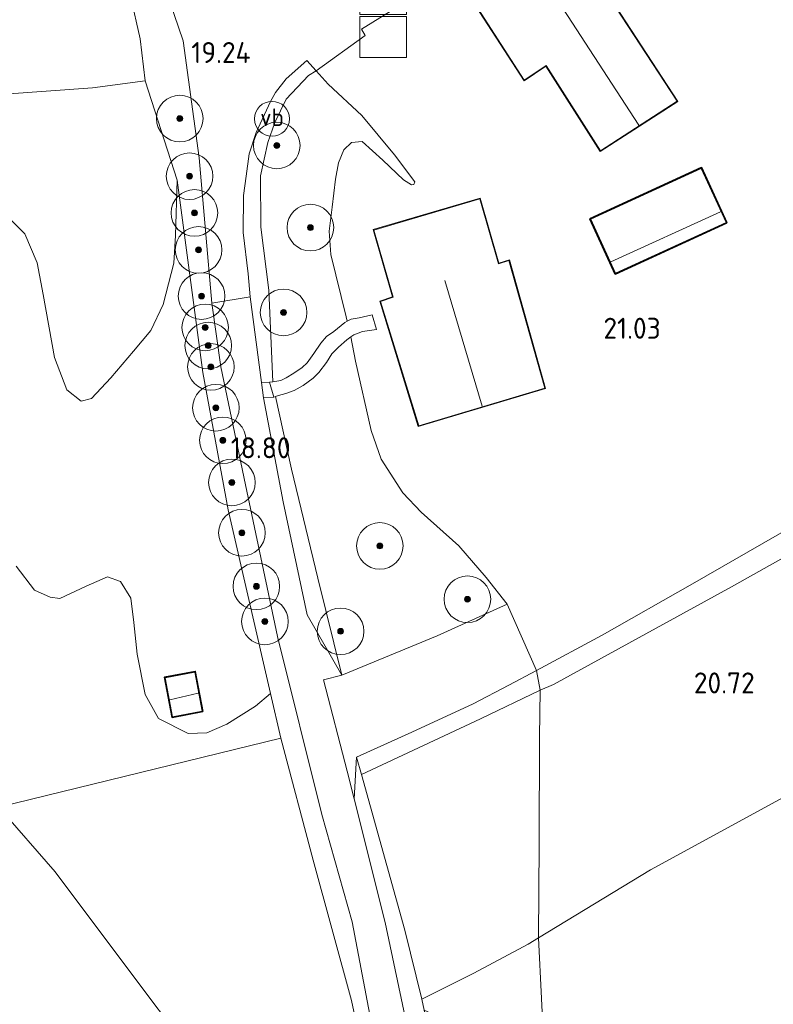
# Model space of a CAD drawing. Extents: x 196936 to 200438, y 361224 to 364196.
# Tile 160 of 256: x 199719 to 199784, y 361921 to 362006. Entities that reach past the tile are written whole.
import ezdxf
from ezdxf.enums import TextEntityAlignment as Align

# ---------------------------------------------------------------- set-up
doc = ezdxf.new("R2010")
doc.units = 0
for name, color, linetype, lineweight in [('B-ME-GR-BOOM-S', 90, 'Continuous', 25), ('B-ME-GR-BOUWLAND_AKKERBOUW-GV', 80, 'Continuous', 13), ('B-ME-GR-GRAS-GV', 60, 'Continuous', 13), ('B-ME-GR-HAAG-G', 90, 'GR-HAAG1', 13), ('B-ME-GW-TALUD_KRUIN-G', 90, 'Continuous', 18), ('B-ME-GW-TALUD_TEEN-G', 90, 'Continuous', 18), ('B-ME-IE-MEUBILAIR_WEGMEUBILAIR-S', 7, 'Continuous', 25), ('B-ME-IE-TERREINAFSCHEIDING_KUNSTMATIG_HEKWERK-G', 20, 'IE-TERREINAFSCHEIDING-KUNSTMATIG', 18), ('B-ME-KG-KADASTRAAL_DAKRAND-G', 170, 'Continuous', 18), ('B-ME-KG-KADASTRAAL_NOK-G', 10, 'Continuous', 18), ('B-ME-OG-BEBOUWING_SCHUUR-GV', 7, 'Continuous', 35), ('B-ME-OG-BEBOUWING_TRAP-GV', 7, 'Continuous', 18), ('B-ME-OG-BEBOUWING_WONINGBOUW-GV', 7, 'Continuous', 18), ('B-ME-OG-HOOGTEPUNT-S', 7, 'Continuous', 25), ('B-ME-OG-TERREIN_GROEN-GV', 7, 'Continuous', 18), ('B-ME-OG-TERREIN_GROEN_TUIN-GV', 7, 'Continuous', 18), ('B-ME-VH-VERHARDING_ASFALT-GV', 252, 'Continuous', 18), ('B-ME-VH-VERHARDING_HALFVERHARDING-GV', 252, 'Continuous', 18), ('B-ME-VH-VERHARDING_STRAATBAKSTEEN-GV', 252, 'Continuous', 18), ('B-ME-VH-VERHARDING_TEGEL-GV', 252, 'Continuous', 18), ('B-ME-VW-VERKEERSTEKEN_DRAAGCONSTRUCTIE-S', 7, 'Continuous', 25)]:
    doc.layers.add(name, color=color, linetype=linetype, lineweight=lineweight)
doc.styles.add('NLCS-ISO', font='NLCS-ISO.ttf')
doc.styles.add('NLCS-ISO-ANNOTATIVE-T18', font='NLCS-ISO.ttf', dxfattribs={"height": 1.8})
doc.linetypes.add('GR-HAAG1', pattern='A,6,[176,NLCS.SHX,S=0.125,R=0,X=0,Y=0],-2', length=8)
doc.linetypes.add('IE-TERREINAFSCHEIDING-KUNSTMATIG', pattern='A,4,[82,NLCS.SHX,S=0.75,R=90,X=0,Y=0],4,-2', length=10)

# ---------------------------------------------------------------- blocks, each defined once
blk = doc.blocks.new('SAL-HOOGTELABEL-SO')
at = {"color": 0, "linetype": 'ByBlock', "lineweight": -2, "style": 'NLCS-ISO-ANNOTATIVE-T18'}
blk.add_attdef('HOOGTE', text='', height=1.8, dxfattribs=at).set_placement((2.788, 0), align=Align.RIGHT)
blk = doc.blocks.new('SGR-BOOM_01-SO')
at = {"linetype": 'ByBlock', "lineweight": 18}
h = blk.add_hatch(color=0, dxfattribs=at)
h.dxf.hatch_style = 1
edge = h.paths.add_edge_path()
edge.add_arc((0, 0), 0.25, 0, 360)
at = {"color": 0, "linetype": 'ByBlock', "lineweight": 18}
for radius in [2, 0.25]:
    blk.add_circle((0, 0), radius, dxfattribs=at)
blk = doc.blocks.new('SKL-DATA_KAST-SO')
at = {"color": 0, "linetype": 'ByBlock', "lineweight": 18}
for points in [[(-2, 2), (2, 2), (2, 1.68), (-2, 1.68)], [(-2, 1.52), (2, 1.52), (2, -2), (-2, -2)]]:
    blk.add_lwpolyline(points, close=True, dxfattribs=at)
blk = doc.blocks.new('SIE-WEG_PAAL_VERKEERSBORD-SO')
at = {"color": 0, "linetype": 'ByBlock', "lineweight": 18}
blk.add_circle((0, 0), 1.5, dxfattribs=at)
at = {"color": 0, "linetype": 'ByBlock', "lineweight": 18, "style": 'NLCS-ISO'}
blk.add_text('vb', height=1.5, dxfattribs=at).set_placement((0, 0.132), align=Align.MIDDLE_CENTER)

msp = doc.modelspace()

# ---------------------------------------------------------------- linework, layer by layer
at = {"layer": 'B-ME-GR-BOUWLAND_AKKERBOUW-GV'}
for points in [[(199962.033, 361913.329, 20.983), (199934.818, 361827.913, 21.016), (199763.35, 361871.347, 19.087), (199763.802, 361880.138, 19.338), (199763.867, 361894.118, 19.642), (199764.17, 361905.41, 19.714), (199764.163, 361916.661, 19.896), (199763.624, 361927.089, 19.931), (199773.263, 361932.927, 20.521), (199800.146, 361947.577, 20.741), (199826.413, 361961.806, 20.886), (199848.089, 361973.486, 21.207), (199874.047, 361987.599, 21.647), (199899.706, 362001.641, 21.789), (199898.939, 362010.568, 21.864), (199914.084, 361987.233, 21.758), (199928.033, 361965.744, 21.699), (199943.317, 361942.248, 21.465)], [(199763.802, 361880.138, 19.338), (199763.35, 361871.347, 19.087), (199759.924, 361872.215, 18.663), (199759.816, 361884.721, 18.987), (199759.406, 361898.825, 19.026), (199758.968, 361913.961, 19.113), (199758.229, 361916.721, 18.979), (199757.445, 361918.332, 18.861), (199756.306, 361919.758, 18.774), (199753.832, 361920.89, 18.557), (199753.606, 361921.821, 18.563), (199758.074, 361924.059, 19.271), (199762.744, 361926.542, 19.853), (199763.624, 361927.089, 19.931), (199764.163, 361916.661, 19.896), (199764.17, 361905.41, 19.714), (199763.867, 361894.118, 19.642)]]:
    msp.add_polyline3d(points, close=True, dxfattribs=at)
at = {"layer": 'B-ME-GR-GRAS-GV'}
for points in [[(199773.263, 361932.927, 20.521), (199763.624, 361927.089, 19.931), (199763.694, 361935.124, 19.952), (199763.728, 361944.296, 20.199), (199763.771, 361948.349, 20.361), (199764.938, 361948.835, 20.532), (199780.201, 361957.216, 20.935), (199795.671, 361965.878, 21.017), (199812.786, 361975.143, 21.069), (199831.383, 361985.52, 21.163), (199862.607, 362002.448, 21.681), (199859.37, 362007.717, 21.722), (199881.713, 362017.22, 21.908), (199887.202, 362012.13, 21.759), (199899.706, 362001.641, 21.789), (199874.047, 361987.599, 21.647), (199848.089, 361973.486, 21.207), (199826.413, 361961.806, 20.886), (199800.146, 361947.577, 20.741)], [(199740.542, 361974.759, 19.174), (199739.86, 361974.732, 18.974), (199738.889, 361982.079, 19.006), (199738.711, 361984.078, 19.067), (199738.284, 361987.616, 19.106), (199738.318, 361990.789, 19.118), (199738.542, 361992.44, 19.159), (199738.8, 361994.372, 19.197), (199739.387, 361996.195, 19.208), (199740.62, 361998.864, 19.203), (199741.056, 361999.629, 19.208), (199741.971, 362000.798, 19.289), (199743.753, 362002.374, 19.302), (199744.555, 362001.474, 19.451), (199743.888, 362001.086, 19.669), (199741.977, 361999.042, 19.702), (199740.983, 361997.048, 19.726), (199740.395, 361995.336, 19.813), (199739.762, 361992.465, 19.906), (199739.795, 361988.08, 19.93), (199740.495, 361982.671, 19.624), (199740.832, 361974.803, 19.271)], [(199744.689, 361957.957, 18.87), (199746.745, 361949.628, 18.519), (199743.786, 361954.813, 18.433), (199741.705, 361964.496, 18.667), (199740.032, 361973.434, 18.843), (199740.901, 361973.488, 19.159), (199741.042, 361973.532, 19.237), (199742.421, 361967.316, 18.992)], [(199731.516, 361949.446, 17.838), (199732.175, 361945.996, 17.823), (199734.827, 361946.503, 18.039), (199734.168, 361949.953, 18.162)], [(199758.074, 361924.059, 19.271), (199753.606, 361921.821, 18.563), (199752.171, 361927.734, 18.538), (199748.428, 361941.11, 18.449), (199758.653, 361945.882, 20.01), (199763.771, 361948.349, 20.361), (199763.728, 361944.296, 20.199), (199763.694, 361935.124, 19.952), (199763.624, 361927.089, 19.931), (199762.744, 361926.542, 19.853)], [(199757.849, 361888.604, 18.669), (199757.924, 361872.722, 18.526), (199756.516, 361873.078, 17.941), (199756.103, 361886.456, 17.942), (199754.518, 361909.314, 17.829), (199750.478, 361928.401, 17.899), (199747.811, 361939.018, 18.081), (199748.016, 361942.583, 18.477), (199748.428, 361941.11, 18.449), (199752.171, 361927.734, 18.538), (199753.606, 361921.821, 18.563), (199753.832, 361920.89, 18.557), (199754.736, 361917.167, 18.531), (199756.095, 361909.092, 18.587), (199757.229, 361899.846, 18.576)]]:
    msp.add_polyline3d(points, close=True, dxfattribs=at)
for points in [[(199731.209, 362009.689, 18.909), (199733.122, 362004.067, 18.998), (199734.512, 361994.013, 19.017), (199735.576, 361981.54, 19.006), (199736.369, 361976.076, 18.839), (199738.472, 361965.945, 18.567), (199741.22, 361952.936, 18.321), (199745.036, 361937.656, 18.086), (199747.644, 361928.447, 17.899), (199751.424, 361908.575, 17.829)], [(199728.612, 362007.927, 19.352), (199729.443, 362004.237, 19.264), (199729.849, 362000.624, 19.144), (199725.352, 362000.033, 18.007), (199718.181, 361999.514, 17.118), (199713.557, 361999.255, 16.625), (199714.569, 362000.699, 16.484), (199715.823, 362002.851, 16.536), (199716.949, 362005.457, 16.67), (199717.398, 362007.985, 16.756)], [(199749.25, 361913.969, 17.884), (199747.573, 361921.696, 17.929), (199744.274, 361933.751, 18.075), (199741.5, 361944.226, 18.291), (199740.622, 361948.04, 18.115), (199736.994, 361963.804, 18.515), (199734.81, 361975.599, 18.776), (199732.597, 361992.103, 18.933), (199729.849, 362000.624, 19.144), (199729.443, 362004.237, 19.264), (199728.612, 362007.927, 19.352)], [(199718.104, 361988.917, 16.91), (199719.524, 361987.484, 17.188), (199720.575, 361984.995, 17.334), (199721.089, 361982.304, 17.353), (199722.07, 361976.894, 17.398), (199723.136, 361974.116, 17.47), (199724.375, 361973.133, 17.525), (199725.248, 361973.378, 17.632), (199726.926, 361975.149, 17.771), (199728.847, 361977.434, 17.991), (199730.361, 361979.202, 18.175), (199731.415, 361981.445, 18.298), (199732.323, 361984.986, 18.347), (199732.469, 361987.359, 18.457), (199732.597, 361992.103, 18.933), (199734.81, 361975.599, 18.776), (199736.994, 361963.804, 18.515), (199740.622, 361948.04, 18.115), (199739.327, 361946.977, 18.055), (199736.884, 361945.426, 17.896), (199735.161, 361944.686, 17.812), (199733.553, 361944.612, 17.773), (199730.998, 361945.902, 17.731), (199729.848, 361947.966, 17.712), (199729.186, 361951.425, 17.692), (199728.883, 361954.147, 17.653), (199728.638, 361956.245, 17.64), (199727.749, 361957.676, 17.572), (199726.615, 361958.063, 17.498), (199724.796, 361957.264, 17.349), (199722.548, 361956.197, 17.116), (199721.718, 361956.31, 16.98), (199720.349, 361956.915, 16.844), (199718.794, 361958.991, 16.727)]]:
    msp.add_polyline3d(points, dxfattribs=at)
at = {"layer": 'B-ME-GR-HAAG-G'}
for points in [[(199740.832, 361974.803, 19.271), (199740.495, 361982.671, 19.624), (199739.795, 361988.08, 19.93), (199739.762, 361992.465, 19.906), (199740.395, 361995.336, 19.813), (199740.983, 361997.048, 19.726), (199741.977, 361999.042, 19.702), (199743.888, 362001.086, 19.669)], [(199742.421, 361967.316, 18.992), (199741.042, 361973.532, 19.237)], [(199746.745, 361949.628, 18.519), (199744.689, 361957.957, 18.87), (199742.421, 361967.316, 18.992)], [(199760.956, 361955.707, 20.259), (199754.928, 361953.001, 19.439), (199746.745, 361949.628, 18.519)]]:
    msp.add_polyline3d(points, dxfattribs=at)
at = {"layer": 'B-ME-GW-TALUD_KRUIN-G'}
for points in [[(199745.813, 361985.732, 20.792), (199745.671, 361987.732, 20.844), (199745.915, 361989.781, 20.859), (199746.198, 361992.197, 20.892), (199746.475, 361993.584, 20.9), (199746.922, 361994.697, 20.881), (199747.587, 361995.338, 20.889), (199748.493, 361995.407, 20.907), (199750.276, 361993.82, 20.952), (199752.039, 361992.145, 20.959), (199752.731, 361991.702, 20.937), (199752.929, 361991.728, 20.91), (199753.026, 361991.961, 20.885)], [(199747.215, 361980.002, 20.795), (199747.128, 361980.368, 20.786), (199745.813, 361985.732, 20.792)], [(199747.936, 361976.557, 20.693), (199747.522, 361978.646, 20.708)], [(199760.956, 361955.707, 20.259), (199759.155, 361958.014, 20.295), (199756.804, 361960.714, 20.394), (199753.558, 361963.622, 20.463), (199751.981, 361965.273, 20.466), (199750.127, 361968.159, 20.451), (199749.268, 361970.624, 20.511), (199747.936, 361976.557, 20.693)], [(199763.35, 361871.347, 19.087), (199763.802, 361880.138, 19.338), (199763.867, 361894.118, 19.642), (199764.17, 361905.41, 19.714), (199764.163, 361916.661, 19.896), (199763.624, 361927.089, 19.931), (199763.694, 361935.124, 19.952), (199763.728, 361944.296, 20.199), (199763.771, 361948.349, 20.361), (199763.464, 361950.038, 20.259)], [(199750.307, 361906.01, 17.914), (199749.25, 361913.969, 17.884), (199747.573, 361921.696, 17.929), (199744.274, 361933.751, 18.075), (199741.5, 361944.226, 18.291)]]:
    msp.add_polyline3d(points, dxfattribs=at)
at = {"layer": 'B-ME-GW-TALUD_TEEN-G'}
for points in [[(199743.753, 362002.374, 19.302), (199741.971, 362000.798, 19.289), (199741.056, 361999.629, 19.208), (199740.62, 361998.864, 19.203), (199739.387, 361996.195, 19.208), (199738.8, 361994.372, 19.197), (199738.542, 361992.44, 19.159), (199738.318, 361990.789, 19.118), (199738.284, 361987.616, 19.106), (199738.711, 361984.078, 19.067), (199738.889, 361982.079, 19.006), (199739.86, 361974.732, 18.974), (199740.032, 361973.434, 18.843), (199741.705, 361964.496, 18.667), (199743.786, 361954.813, 18.433)], [(199743.753, 362002.374, 19.302), (199744.555, 362001.474, 19.451)], [(199753.026, 361991.961, 20.885), (199751.275, 361994.289, 20.666), (199748.457, 361997.663, 20.157), (199745.573, 362000.349, 19.588), (199744.555, 362001.474, 19.451)], [(199745.084, 361898.741, 17.001), (199735.963, 361914.459, 16.878), (199730.701, 361921.33, 16.852), (199722.125, 361932.736, 16.818), (199717.262, 361938.291, 16.497), (199716.1, 361940.161, 16.411), (199714.38, 361945.688, 16.18), (199713.255, 361950.136, 16.042), (199712.496, 361956.755, 15.982), (199711.205, 361960.489, 15.87), (199709.294, 361964.791, 15.785), (199708.062, 361967.57, 15.826), (199707.61, 361969.463, 15.729)], [(199743.786, 361954.813, 18.433), (199746.745, 361949.628, 18.519)], [(199748.016, 361942.583, 18.477), (199747.811, 361939.018, 18.081), (199750.478, 361928.401, 17.899)], [(199750.478, 361928.401, 17.899), (199754.518, 361909.314, 17.829), (199756.103, 361886.456, 17.942), (199756.516, 361873.078, 17.941)]]:
    msp.add_polyline3d(points, dxfattribs=at)
at = {"layer": 'B-ME-IE-TERREINAFSCHEIDING_KUNSTMATIG_HEKWERK-G'}
for points in [[(199729.849, 362000.624, 19.144), (199729.443, 362004.237, 19.264), (199728.612, 362007.927, 19.352), (199726.817, 362013.688, 19.168), (199725.467, 362018.391, 19.07), (199723.632, 362024.384, 18.947)], [(199898.939, 362010.568, 21.864), (199899.706, 362001.641, 21.789), (199874.047, 361987.599, 21.647), (199848.089, 361973.486, 21.207), (199826.413, 361961.806, 20.886), (199800.146, 361947.577, 20.741), (199773.263, 361932.927, 20.521), (199763.624, 361927.089, 19.931)], [(199859.37, 362007.717, 21.722), (199862.607, 362002.448, 21.681), (199831.383, 361985.52, 21.163), (199812.786, 361975.143, 21.069), (199795.671, 361965.878, 21.017), (199780.201, 361957.216, 20.935), (199764.938, 361948.835, 20.532), (199763.771, 361948.349, 20.361)], [(199741.5, 361944.226, 18.291), (199740.622, 361948.04, 18.115), (199736.994, 361963.804, 18.515), (199734.81, 361975.599, 18.776), (199732.597, 361992.103, 18.933), (199729.849, 362000.624, 19.144)], [(199796.064, 361968.515, 21.072), (199787.775, 361963.734, 21.111), (199776.86, 361957.473, 20.874), (199769.105, 361953.059, 20.541), (199763.464, 361950.038, 20.259), (199761.087, 361948.765, 20.277), (199758.032, 361947.178, 20.064), (199752.772, 361944.745, 19.404), (199748.016, 361942.583, 18.477)], [(199763.464, 361950.038, 20.259), (199760.956, 361955.707, 20.259)], [(199763.771, 361948.349, 20.361), (199758.653, 361945.882, 20.01), (199748.428, 361941.11, 18.449)], [(199741.5, 361944.226, 18.291), (199717.262, 361938.291, 16.497), (199716.276, 361938.177, 16.42), (199706.556, 361936.323, 15.594)], [(199753.606, 361921.821, 18.563), (199752.171, 361927.734, 18.538), (199748.428, 361941.11, 18.449), (199748.016, 361942.583, 18.477)], [(199763.624, 361927.089, 19.931), (199762.744, 361926.542, 19.853), (199758.074, 361924.059, 19.271), (199753.606, 361921.821, 18.563)], [(199753.832, 361920.89, 18.557), (199753.606, 361921.821, 18.563)]]:
    msp.add_polyline3d(points, dxfattribs=at)
at = {"layer": 'B-ME-KG-KADASTRAAL_DAKRAND-G'}
for points in [[(199768.96, 361994.618, 24.243), (199764.295, 362001.944, 24.243), (199764.253, 362001.916, 23.667), (199762.415, 362000.687, 23.667), (199757.309, 362008.622, 23.667), (199759.117, 362009.821, 23.667), (199759.159, 362009.849, 24.165), (199758.979, 362010.152, 24.321), (199765.496, 362014.236, 24.243), (199775.541, 361998.873, 24.243)], [(199770.253, 361984.108, 23.342), (199768.12, 361988.75, 23.342), (199777.617, 361993.113, 23.342), (199779.75, 361988.47, 23.342)], [(199760.204, 361984.917, 24.207), (199761.1, 361985.205, 24.045), (199764.188, 361974.25, 24.072), (199753.351, 361971.027, 24.057), (199750.065, 361981.701, 24.057), (199751.154, 361982.058, 24.234), (199749.498, 361987.825, 24.219), (199758.604, 361990.494, 24.237)], [(199732.215, 361946.055, 19.719), (199731.574, 361949.406, 19.964), (199734.128, 361949.894, 19.968), (199734.769, 361946.543, 19.715)]]:
    msp.add_polyline3d(points, close=True, dxfattribs=at)
at = {"layer": 'B-ME-KG-KADASTRAAL_NOK-G'}
for points in [[(199762.286, 362012.165, 28.678), (199772.262, 361996.812, 28.656)], [(199779.272, 361989.391, 24.367), (199769.852, 361985.099, 24.37)], [(199755.598, 361983.48, 28.389), (199758.809, 361972.702, 28.392)], [(199734.423, 361948.086, 19.897), (199731.986, 361947.517, 19.897)]]:
    msp.add_polyline3d(points, dxfattribs=at)
at = {"layer": 'B-ME-OG-BEBOUWING_SCHUUR-GV'}
for points in [[(199779.816, 361988.446, 21.045), (199770.228, 361984.042, 21.045), (199768.054, 361988.775, 21.045), (199777.642, 361993.179, 21.045)], [(199734.827, 361946.503, 18.039), (199732.175, 361945.996, 17.823), (199731.516, 361949.446, 17.838), (199734.168, 361949.953, 18.162)]]:
    msp.add_polyline3d(points, close=True, dxfattribs=at)
at = {"layer": 'B-ME-OG-BEBOUWING_TRAP-GV'}
msp.add_polyline3d([(199741.042, 361973.532, 19.237), (199740.901, 361973.488, 19.159), (199740.542, 361974.759, 19.174), (199740.832, 361974.803, 19.271), (199741.513, 361974.907, 19.469), (199741.974, 361975.143, 19.652), (199742.632, 361975.552, 19.751), (199743.333, 361976.013, 19.833), (199743.776, 361976.44, 20.066), (199744.332, 361977.216, 20.339), (199744.945, 361978.104, 20.515), (199745.423, 361978.679, 20.614), (199746.058, 361979.124, 20.758), (199747.02, 361979.899, 20.787), (199747.215, 361980.002, 20.795), (199747.554, 361980.181, 20.867), (199748.238, 361980.302, 20.911), (199749.356, 361980.541, 20.926), (199749.722, 361979.3, 20.879), (199748.522, 361979.111, 20.879), (199747.767, 361978.819, 20.8), (199747.522, 361978.646, 20.708), (199747.169, 361978.397, 20.713), (199746.463, 361977.781, 20.639), (199745.889, 361977.196, 20.51), (199745.436, 361976.459, 20.321), (199744.763, 361975.585, 20.093), (199744.277, 361975.105, 19.91), (199743.416, 361974.494, 19.803), (199742.655, 361974.047, 19.66), (199741.944, 361973.807, 19.508), (199741.305, 361973.613, 19.345)], close=True, dxfattribs=at)
at = {"layer": 'B-ME-OG-BEBOUWING_WONINGBOUW-GV'}
for points in [[(199767.148, 362011.808, 20.341), (199775.61, 361998.858, 21.095), (199768.945, 361994.549, 21.039), (199764.28, 362001.874, 20.79), (199762.4, 362000.617, 20.79), (199757.24, 362008.636, 20.79), (199759.092, 362009.864, 20.79), (199758.911, 362010.168, 20.79), (199765.511, 362014.304, 20.34), (199766.983, 362012.06, 20.34)], [(199758.638, 361990.556, 21.069), (199760.238, 361984.98, 21.069), (199761.134, 361985.268, 21.069), (199764.249, 361974.216, 21.069), (199753.318, 361970.965, 21.069), (199750.003, 361981.733, 21.069), (199751.093, 361982.09, 21.069), (199749.436, 361987.859, 21.069)]]:
    msp.add_polyline3d(points, close=True, dxfattribs=at)
at = {"layer": 'B-ME-OG-TERREIN_GROEN-GV'}
for points in [[(199764.938, 361948.835, 20.532), (199763.771, 361948.349, 20.361), (199763.464, 361950.038, 20.259), (199769.105, 361953.059, 20.541), (199776.86, 361957.473, 20.874), (199787.775, 361963.734, 21.111), (199796.064, 361968.515, 21.072), (199808.061, 361975.446, 21.11), (199828.291, 361986.571, 21.054), (199858.861, 362004.732, 21.726), (199857.494, 362006.932, 21.726), (199859.37, 362007.717, 21.722), (199862.607, 362002.448, 21.681), (199831.383, 361985.52, 21.163), (199812.786, 361975.143, 21.069), (199795.671, 361965.878, 21.017), (199780.201, 361957.216, 20.935)], [(199725.248, 361973.378, 17.632), (199724.375, 361973.133, 17.525), (199723.136, 361974.116, 17.47), (199722.07, 361976.894, 17.398), (199721.089, 361982.304, 17.353), (199720.575, 361984.995, 17.334), (199719.524, 361987.484, 17.188), (199718.104, 361988.917, 16.91), (199715.295, 361991.041, 16.699), (199711.538, 361996.375, 16.278), (199713.557, 361999.255, 16.625), (199718.181, 361999.514, 17.118), (199725.352, 362000.033, 18.007), (199729.849, 362000.624, 19.144), (199732.597, 361992.103, 18.933), (199732.469, 361987.359, 18.457), (199732.323, 361984.986, 18.347), (199731.415, 361981.445, 18.298), (199730.361, 361979.202, 18.175), (199728.847, 361977.434, 17.991), (199726.926, 361975.149, 17.771)], [(199758.653, 361945.882, 20.01), (199748.428, 361941.11, 18.449), (199748.016, 361942.583, 18.477), (199752.772, 361944.745, 19.404), (199758.032, 361947.178, 20.064), (199761.087, 361948.765, 20.277), (199763.464, 361950.038, 20.259), (199763.771, 361948.349, 20.361)], [(199751.75, 361887.326, 17.967), (199748.06, 361886.714, 17.389), (199747.899, 361889.244, 17.225), (199747.258, 361892.544, 17.165), (199746.35, 361895.906, 17.053), (199745.084, 361898.741, 17.001), (199735.963, 361914.459, 16.878), (199730.701, 361921.33, 16.852), (199722.125, 361932.736, 16.818), (199717.262, 361938.291, 16.497), (199741.5, 361944.226, 18.291), (199744.274, 361933.751, 18.075), (199747.573, 361921.696, 17.929), (199749.25, 361913.969, 17.884), (199750.307, 361906.01, 17.914), (199751.633, 361890.171, 17.753)]]:
    msp.add_polyline3d(points, close=True, dxfattribs=at)
for points in [[(199718.794, 361958.991, 16.727), (199720.349, 361956.915, 16.844), (199721.718, 361956.31, 16.98), (199722.548, 361956.197, 17.116), (199724.796, 361957.264, 17.349), (199726.615, 361958.063, 17.498), (199727.749, 361957.676, 17.572), (199728.638, 361956.245, 17.64), (199728.883, 361954.147, 17.653), (199729.186, 361951.425, 17.692), (199729.848, 361947.966, 17.712), (199730.998, 361945.902, 17.731), (199733.553, 361944.612, 17.773), (199735.161, 361944.686, 17.812), (199736.884, 361945.426, 17.896), (199739.327, 361946.977, 18.055), (199740.622, 361948.04, 18.115), (199741.5, 361944.226, 18.291), (199717.262, 361938.291, 16.497)], [(199716.983, 361918.254, 15.665), (199716.615, 361921.913, 15.658), (199716.503, 361926.877, 15.911), (199716.508, 361928.709, 16.075), (199715.537, 361930.394, 16.072), (199713.574, 361931.651, 15.971), (199710.27, 361933.41, 15.822), (199706.841, 361936.044, 15.669), (199706.556, 361936.323, 15.594), (199716.276, 361938.177, 16.42), (199717.262, 361938.291, 16.497), (199722.125, 361932.736, 16.818), (199730.701, 361921.33, 16.852)]]:
    msp.add_polyline3d(points, dxfattribs=at)
at = {"layer": 'B-ME-OG-TERREIN_GROEN_TUIN-GV'}
for points in [[(199787.775, 361963.734, 21.111), (199776.86, 361957.473, 20.874), (199769.105, 361953.059, 20.541), (199763.464, 361950.038, 20.259), (199760.956, 361955.707, 20.259), (199759.155, 361958.014, 20.295), (199756.804, 361960.714, 20.394), (199753.558, 361963.622, 20.463), (199751.981, 361965.273, 20.466), (199750.127, 361968.159, 20.451), (199749.268, 361970.624, 20.511), (199747.936, 361976.557, 20.693), (199747.522, 361978.646, 20.708), (199747.767, 361978.819, 20.8), (199748.522, 361979.111, 20.879), (199749.722, 361979.3, 20.879), (199749.356, 361980.541, 20.926), (199748.238, 361980.302, 20.911), (199747.554, 361980.181, 20.867), (199747.215, 361980.002, 20.795), (199747.128, 361980.368, 20.786), (199745.813, 361985.732, 20.792), (199745.671, 361987.732, 20.844), (199745.915, 361989.781, 20.859), (199746.198, 361992.197, 20.892), (199746.475, 361993.584, 20.9), (199746.922, 361994.697, 20.881), (199747.587, 361995.338, 20.889), (199748.493, 361995.407, 20.907), (199750.276, 361993.82, 20.952), (199752.039, 361992.145, 20.959), (199752.731, 361991.702, 20.937), (199752.929, 361991.728, 20.91), (199753.026, 361991.961, 20.885), (199751.275, 361994.289, 20.666), (199748.457, 361997.663, 20.157), (199745.573, 362000.349, 19.588), (199744.555, 362001.474, 19.451), (199748.751, 362004.507, 19.623), (199748.432, 362005.069, 19.6), (199760.794, 362012.722, 20.219)], [(199757.24, 362008.636, 20.79), (199762.4, 362000.617, 20.79), (199764.28, 362001.874, 20.79), (199768.945, 361994.549, 21.039), (199775.61, 361998.858, 21.095), (199767.148, 362011.808, 20.341)]]:
    msp.add_polyline3d(points, dxfattribs=at)
for points in [[(199748.457, 361997.663, 20.157), (199751.275, 361994.289, 20.666), (199753.026, 361991.961, 20.885), (199752.929, 361991.728, 20.91), (199752.731, 361991.702, 20.937), (199752.039, 361992.145, 20.959), (199750.276, 361993.82, 20.952), (199748.493, 361995.407, 20.907), (199747.587, 361995.338, 20.889), (199746.922, 361994.697, 20.881), (199746.475, 361993.584, 20.9), (199746.198, 361992.197, 20.892), (199745.915, 361989.781, 20.859), (199745.671, 361987.732, 20.844), (199745.813, 361985.732, 20.792), (199747.128, 361980.368, 20.786), (199747.215, 361980.002, 20.795), (199747.02, 361979.899, 20.787), (199746.058, 361979.124, 20.758), (199745.423, 361978.679, 20.614), (199744.945, 361978.104, 20.515), (199744.332, 361977.216, 20.339), (199743.776, 361976.44, 20.066), (199743.333, 361976.013, 19.833), (199742.632, 361975.552, 19.751), (199741.974, 361975.143, 19.652), (199741.513, 361974.907, 19.469), (199740.832, 361974.803, 19.271), (199740.495, 361982.671, 19.624), (199739.795, 361988.08, 19.93), (199739.762, 361992.465, 19.906), (199740.395, 361995.336, 19.813), (199740.983, 361997.048, 19.726), (199741.977, 361999.042, 19.702), (199743.888, 362001.086, 19.669), (199744.555, 362001.474, 19.451), (199745.573, 362000.349, 19.588)], [(199777.642, 361993.179, 21.045), (199768.054, 361988.775, 21.045), (199770.228, 361984.042, 21.045), (199779.816, 361988.446, 21.045)], [(199764.249, 361974.216, 21.069), (199761.134, 361985.268, 21.069), (199760.238, 361984.98, 21.069), (199758.638, 361990.556, 21.069), (199749.436, 361987.859, 21.069), (199751.093, 361982.09, 21.069), (199750.003, 361981.733, 21.069), (199753.318, 361970.965, 21.069)], [(199754.928, 361953.001, 19.439), (199746.745, 361949.628, 18.519), (199744.689, 361957.957, 18.87), (199742.421, 361967.316, 18.992), (199741.042, 361973.532, 19.237), (199741.305, 361973.613, 19.345), (199741.944, 361973.807, 19.508), (199742.655, 361974.047, 19.66), (199743.416, 361974.494, 19.803), (199744.277, 361975.105, 19.91), (199744.763, 361975.585, 20.093), (199745.436, 361976.459, 20.321), (199745.889, 361977.196, 20.51), (199746.463, 361977.781, 20.639), (199747.169, 361978.397, 20.713), (199747.522, 361978.646, 20.708), (199747.936, 361976.557, 20.693), (199749.268, 361970.624, 20.511), (199750.127, 361968.159, 20.451), (199751.981, 361965.273, 20.466), (199753.558, 361963.622, 20.463), (199756.804, 361960.714, 20.394), (199759.155, 361958.014, 20.295), (199760.956, 361955.707, 20.259)]]:
    msp.add_polyline3d(points, close=True, dxfattribs=at)
at = {"layer": 'B-ME-VH-VERHARDING_ASFALT-GV'}
msp.add_polyline3d([(199760.794, 362012.722, 20.219), (199748.432, 362005.069, 19.6), (199748.751, 362004.507, 19.623), (199744.555, 362001.474, 19.451), (199743.753, 362002.374, 19.302), (199741.971, 362000.798, 19.289), (199741.056, 361999.629, 19.208), (199740.62, 361998.864, 19.203), (199739.387, 361996.195, 19.208), (199738.8, 361994.372, 19.197), (199738.542, 361992.44, 19.159), (199738.318, 361990.789, 19.118), (199738.284, 361987.616, 19.106), (199738.711, 361984.078, 19.067), (199738.889, 361982.079, 19.006), (199735.576, 361981.54, 19.006), (199734.512, 361994.013, 19.017), (199733.122, 362004.067, 18.998), (199731.209, 362009.689, 18.909)], dxfattribs=at)
at = {"layer": 'B-ME-VH-VERHARDING_HALFVERHARDING-GV'}
msp.add_polyline3d([(199756.103, 361886.456, 17.942), (199756.516, 361873.078, 17.941), (199753.552, 361873.829, 17.893), (199753.229, 361886.166, 17.945), (199752.697, 361896.9, 17.829), (199751.424, 361908.575, 17.829), (199747.644, 361928.447, 17.899), (199745.036, 361937.656, 18.086), (199741.22, 361952.936, 18.321), (199738.472, 361965.945, 18.567), (199736.369, 361976.076, 18.839), (199735.576, 361981.54, 19.006), (199738.889, 361982.079, 19.006), (199739.86, 361974.732, 18.974), (199740.032, 361973.434, 18.843), (199741.705, 361964.496, 18.667), (199743.786, 361954.813, 18.433), (199746.745, 361949.628, 18.519), (199745.179, 361949.218, 18.28), (199747.205, 361941.373, 18.115), (199747.811, 361939.018, 18.081), (199750.478, 361928.401, 17.899), (199754.518, 361909.314, 17.829)], close=True, dxfattribs=at)
at = {"layer": 'B-ME-VH-VERHARDING_STRAATBAKSTEEN-GV'}
msp.add_polyline3d([(199748.016, 361942.583, 18.477), (199747.811, 361939.018, 18.081), (199747.205, 361941.373, 18.115), (199745.179, 361949.218, 18.28), (199746.745, 361949.628, 18.519), (199754.928, 361953.001, 19.439), (199760.956, 361955.707, 20.259), (199763.464, 361950.038, 20.259), (199761.087, 361948.765, 20.277), (199758.032, 361947.178, 20.064), (199752.772, 361944.745, 19.404)], close=True, dxfattribs=at)
at = {"layer": 'B-ME-VH-VERHARDING_TEGEL-GV'}
msp.add_polyline3d([(199740.901, 361973.488, 19.159), (199740.032, 361973.434, 18.843), (199739.86, 361974.732, 18.974), (199740.542, 361974.759, 19.174)], close=True, dxfattribs=at)

# ---------------------------------------------------------------- block references
at = {"layer": 'B-ME-GR-BOOM-S'}
for p in [(199732.832, 361997.387, 18.961), (199741.166, 361995.08, 19.837), (199733.676, 361992.446, 18.961), (199734.094, 361989.29, 18.926), (199744.049, 361988.03, 20.648), (199734.446, 361986.118, 18.926), (199734.707, 361982.157, 18.926), (199741.747, 361980.756, 19.819), (199735.015, 361979.463, 18.887), (199735.275, 361977.905, 18.857), (199735.503, 361976.073, 18.862), (199735.933, 361972.57, 18.793), (199736.53, 361969.778, 18.689), (199737.309, 361966.164, 18.671), (199738.173, 361961.843, 18.572), (199750.012, 361960.714, 19.843), (199739.41, 361957.247, 18.491), (199757.536, 361956.139, 19.991), (199740.143, 361954.237, 18.406), (199746.642, 361953.388, 18.744)]:
    msp.add_blockref('SGR-BOOM_01-SO', p, dxfattribs=at)
at = {"layer": 'B-ME-IE-MEUBILAIR_WEGMEUBILAIR-S'}
msp.add_blockref('SKL-DATA_KAST-SO', (199750.302, 362004.632, 20.242), dxfattribs=at)
at = {"layer": 'B-ME-OG-HOOGTEPUNT-S'}
for p, values in [((199736.13, 362002.157, 19.244), {'HOOGTE': '19.24'}), ((199771.347, 361978.496, 21.032), {'HOOGTE': '21.03'}), ((199739.56, 361968.238, 18.802), {'HOOGTE': '18.80'}), ((199779.416, 361948.06, 20.716), {'HOOGTE': '20.72'})]:
    msp.add_blockref('SAL-HOOGTELABEL-SO', p, dxfattribs=at).add_auto_attribs(values)
at = {"layer": 'B-ME-VW-VERKEERSTEKEN_DRAAGCONSTRUCTIE-S'}
msp.add_blockref('SIE-WEG_PAAL_VERKEERSBORD-SO', (199740.753, 361997.368, 19.358), dxfattribs=at)

doc.saveas('drawing.dxf')
